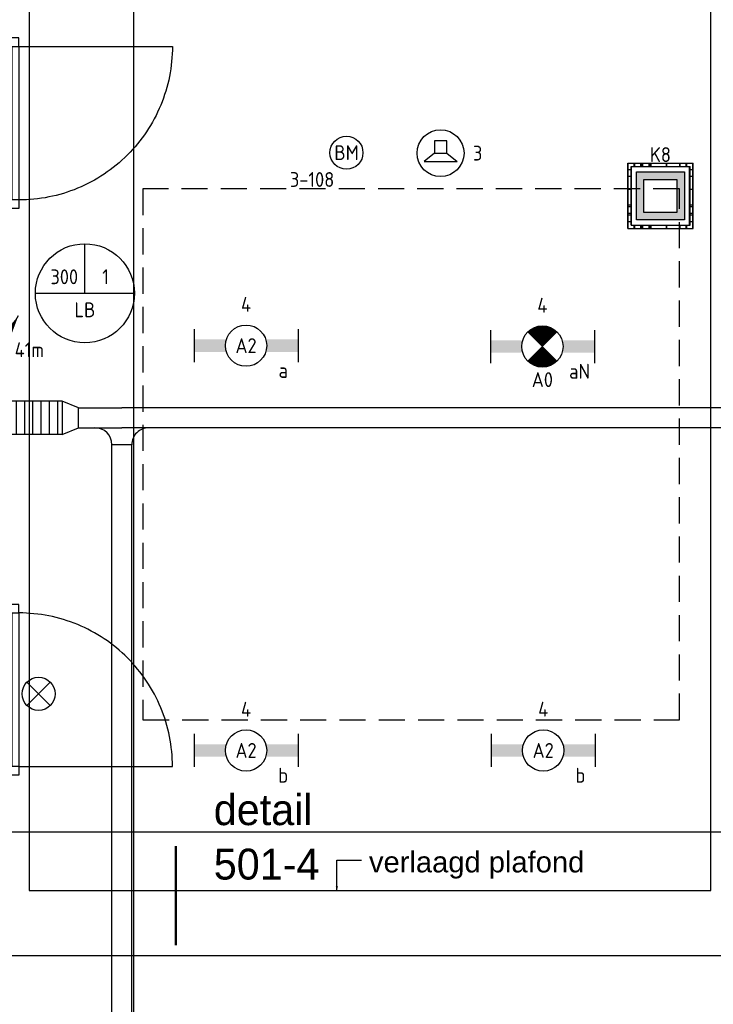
# Model space of a CAD drawing. Header units: millimetres. Extents: x -38031 to 110605, y -22066 to 88711.
# Tile 42 of 150: x 31170 to 35371, y 14005 to 19970. Entities that reach past the tile are written whole.
import ezdxf
from ezdxf.enums import TextEntityAlignment as Align

# ---------------------------------------------------------------- set-up
doc = ezdxf.new("R2010")
doc.units = ezdxf.units.MM
doc.header["$LTSCALE"] = 50
doc.set_wipeout_variables(frame=1)
doc.linetypes.add('HIDDEN2', pattern=[4.7625, 3.175, -1.5875])
doc.linetypes.add('STYLE_06', pattern=[1.04164, 0.625, -0.20828, 0.06943, -0.13893])
for name, color, linetype in [('AL$1A---_ALGEMEEN', 8, 'Continuous'), ('AT$1A---_TEKST100', 8, 'Continuous'), ('Bouwkundig', 8, 'Continuous'), ('EB6511--_ATTRIB', 2, 'Continuous'), ('EL6131--_KG', 3, 'Continuous'), ('EL6131--_KG_ARC', 1, 'Continuous'), ('EL6222--', 3, 'Continuous'), ('EL6311--', 3, 'Continuous'), ('EL6311--nv', 3, 'Continuous'), ('EL6421--', 3, 'Continuous'), ('EL6511--', 3, 'Continuous'), ('EM6131--', 1, 'Continuous'), ('lengte voedingskabels', 3, 'Continuous'), ('LICHT_TEXT018', 1, 'Continuous'), ('stramien', 1, 'Continuous'), ('versterkte strook', 7, 'Continuous'), ('Vloerdoos', 3, 'Continuous'), ('Vloerdoos (1e)', 51, 'Continuous'), ('Vloerdoos OUD', 51, 'Continuous')]:
    doc.layers.add(name, color=color, linetype=linetype)
doc.styles.add('Arial', font='ARIAL.TTF')
doc.styles.add('BURO-018', font='iso.shx', dxfattribs={"height": 90})
doc.styles.add('Geneva', font='txt')
doc.styles.add('NORATT', font='isocp.shx')
doc.styles.get("Standard").update_dxf_attribs({"font": 'iso.shx'})

# ---------------------------------------------------------------- blocks, each defined once
blk = doc.blocks.new('E00024')
at = {"color": 0, "linetype": 'Continuous'}
for p, q in [((-1.41, 1.59), (1.41, 4.41)), ((-1.41, 4.41), (1.41, 1.59))]:
    blk.add_line(p, q, dxfattribs=at)
blk.add_circle((0, 3), 2, dxfattribs=at)
at = {"color": 0, "linetype": 'Continuous', "style": 'BURO-018'}
blk.add_attdef('E_TEXT1', text='', height=1.8, dxfattribs=at).set_placement((0, 7.5), align=Align.MIDDLE)
at = {"color": 0, "linetype": 'Continuous', "style": 'BURO-018', "flags": 1}
blk.add_attdef('E_MATCODE', (0, 0), '', height=1.8, dxfattribs=at)
blk = doc.blocks.new('VLOERDOOS')
at = {"layer": 'Vloerdoos'}
for p, q in [((0, 395), (395, 395)), ((0, 395), (0, 0)), ((20, 375), (20, 20)), ((20, 375), (375, 375)), ((40, 375), (40, 395)), ((80, 375), (80, 395)), ((90, 375), (90, 395)), ((130, 375), (130, 395)), ((140, 375), (140, 395)), ((235, 375), (235, 395)), ((315, 375), (315, 395)), ((355, 375), (355, 395)), ((375, 375), (375, 20)), ((395, 395), (395, 0)), ((0, 355), (20, 355)), ((0, 315), (20, 315)), ((0, 305), (20, 305)), ((375, 355), (395, 355)), ((375, 315), (395, 315)), ((375, 305), (395, 305)), ((0, 265), (20, 265)), ((0, 255), (20, 255)), ((375, 265), (395, 265)), ((375, 255), (395, 255)), ((0, 160), (20, 160)), ((375, 160), (395, 160)), ((0, 80), (20, 80)), ((375, 80), (395, 80)), ((0, 40), (20, 40)), ((0, 0), (395, 0)), ((20, 20), (375, 20)), ((40, 0), (40, 20)), ((80, 0), (80, 20)), ((90, 0), (90, 20)), ((130, 0), (130, 20)), ((140, 0), (140, 20)), ((235, 0), (235, 20)), ((315, 0), (315, 20)), ((355, 0), (355, 20)), ((375, 40), (395, 40))]:
    blk.add_line(p, q, dxfattribs=at)
blk = doc.blocks.new('E00107')
at = {"color": 0, "linetype": 'Continuous'}
blk.add_line((-5, -8.66), (5, 8.66), dxfattribs=at)
for points in [[(5, 8.66, 0, 1, 0), (3.5, 6.06, 1, 1, 0)], [(0, 0, 0, 1, 0), (-1.5, -2.6, 1, 1, 0)]]:
    blk.add_lwpolyline(points, format="xyseb", dxfattribs=at)
blk = doc.blocks.new('1115B6630')
at = {"color": 0}
for p, q in [((-6.3, 2), (-6.3, -2)), ((6.3, 2), (6.3, -2))]:
    blk.add_line(p, q, dxfattribs=at)
at = {"color": 0, "linetype": 'Continuous'}
blk.add_circle((0, 0), 2.5, dxfattribs=at)
at = {"color": 0}
for points in [[(-2.5, 0.75), (-6.3, 0.75), (-2.5, -0.75), (-6.3, -0.75)], [(2.5, 0.75), (6.3, 0.75), (2.5, -0.75), (6.3, -0.75)]]:
    blk.add_solid(points, dxfattribs=at)
at = {"color": 0, "linetype": 'Continuous', "style": 'BURO-018'}
for tag, p in [('E_GKAST', (0, 8)), ('E_GROEP', (0, 5)), ('E_SGROEP', (4.5, 5)), ('E_ARMCODE', (0, 0)), ('E_SLET', (4.5, -3))]:
    blk.add_attdef(tag, text='', height=1.8, dxfattribs=at).set_placement(p, align=Align.MIDDLE)
blk = doc.blocks.new('E00103')
at = {"color": 0, "linetype": 'Continuous'}
for p, q in [((0, 6), (0, 12)), ((-6, 6), (6, 6))]:
    blk.add_line(p, q, dxfattribs=at)
blk.add_circle((0, 6), 6, dxfattribs=at)
at = {"color": 0, "linetype": 'Continuous', "style": 'BURO-018'}
for tag, p in [('E_TEXT1', (-2.5, 8)), ('E_TEXT3', (2.5, 8)), ('E_TEXT6', (0, 4))]:
    blk.add_attdef(tag, text='', height=1.8, dxfattribs=at).set_placement(p, align=Align.MIDDLE)
blk = doc.blocks.new('E00123')
at = {"color": 0, "linetype": 'Continuous'}
blk.add_circle((0, 0), 2, dxfattribs=at)
at = {"color": 0, "linetype": 'Continuous', "style": 'BURO-018'}
for tag, p in [('E_TEXT1', (0, 4.5)), ('E_TEXT2', (0, 0))]:
    blk.add_attdef(tag, text='', height=1.8, dxfattribs=at).set_placement(p, align=Align.MIDDLE)
at = {"color": 0, "linetype": 'Continuous', "style": 'BURO-018', "flags": 1}
blk.add_attdef('E_MATCODE', (0, 0), '', height=1.8, dxfattribs=at)
blk = doc.blocks.new('E00414')
at = {"color": 0, "linetype": 'Continuous'}
for p, q in [((-2.9, -2.9), (-2.9, 2.9)), ((-2.9, 2.9), (2.9, 2.9)), ((2.9, 2.9), (2.9, -2.9)), ((-2, 2), (2, 2)), ((-2, -2), (-2, 2)), ((2, 2), (2, -2)), ((2, -2), (-2, -2)), ((2.9, -2.9), (-2.9, -2.9))]:
    blk.add_line(p, q, dxfattribs=at)
at = {"color": 0}
for points in [[(-2.9, 2.9), (2.9, 2.9), (-2, 2), (2, 2)], [(-2, -2), (-2.9, -2.9), (-2, 2), (-2.9, 2.9)], [(2, 2), (2.9, 2.9), (2, -2), (2.9, -2.9)], [(2, -2), (2.9, -2.9), (-2, -2), (-2.9, -2.9)]]:
    blk.add_solid(points, dxfattribs=at)
at = {"color": 0, "linetype": 'Continuous', "style": 'BURO-018'}
for tag, p in [('E_GKAST', (0, 8)), ('E_GROEP', (0, 5)), ('E_SGROEP', (4.5, 5))]:
    blk.add_attdef(tag, text='', height=1.8, dxfattribs=at).set_placement(p, align=Align.MIDDLE)
at = {"color": 0, "linetype": 'Continuous', "style": 'BURO-018', "flags": 1}
for tag, p in [('E_VERMCODE', (13, 5)), ('E_MATCODE', (0, 0))]:
    blk.add_attdef(tag, text='', height=1.8, dxfattribs=at).set_placement(p, align=Align.MIDDLE)
blk = doc.blocks.new('E-GK-GTC-783C')
at = {"color": 0, "linetype": 'Continuous'}
for p, q in [((-0.5, 60), (0.5, 60)), ((-0.5, -60), (0.5, -60))]:
    blk.add_line(p, q, dxfattribs=at)
blk = doc.blocks.new('E-GK-GTC-C83C')
at = {"color": 0, "linetype": 'Continuous'}
for p, q in [((-0.5, 100), (0.5, 100)), ((-0.5, -100), (0.5, -100))]:
    blk.add_line(p, q, dxfattribs=at)
blk = doc.blocks.new('E-GK-VLP-C87864')
at = {"color": 0, "linetype": 'Continuous'}
for p, q in [((0, 100), (0, -100)), ((100, 60), (0, 100)), ((100, -60), (100, 60)), ((0, -100), (100, -60))]:
    blk.add_line(p, q, dxfattribs=at)
blk = doc.blocks.new('32x_hout-mk 810s-p')
at = {"color": 0}
blk.add_wipeout([(-20.7, -1023), (-20.7, -11), (-110.7, -11), (-110.7, -1023)], dxfattribs=at).dxf.layer = 'AL$1A---_ALGEMEEN'
at = {"layer": 'AL$1A---_ALGEMEEN', "color": 0}
blk.add_lwpolyline([(-20.7, -1023), (-20.7, -11), (-110.7, -11), (-110.7, -1023)], close=True, dxfattribs=at)
at = {"color": 0}
for points in [[(-20.7, -67), (-20.7, 0), (-110.7, 0), (-110.7, -67)], [(-110.7, -967), (-20.7, -967), (-20.7, -1034), (-110.7, -1034)]]:
    blk.add_wipeout(points, dxfattribs=at).dxf.layer = 'AL$1A---_ALGEMEEN'
at = {"layer": 'AL$1A---_ALGEMEEN', "color": 0}
for points in [[(-20.7, -67), (-20.7, 0), (-110.7, 0), (-110.7, -67)], [(909, -74.8), (908.2, -97.6), (906.8, -120.4), (904.8, -143.2), (902.3, -165.8), (899.2, -188.5), (895.6, -211), (891.4, -233.4), (886.7, -255.8), (881.4, -278), (875.6, -300), (869.2, -322), (862.4, -343.7), (854.9, -365.3), (847, -386.7), (838.5, -407.9), (829.5, -428.9), (820, -449.6), (810, -470.1), (799.5, -490.4), (788.5, -510.4), (777, -530.1), (765, -549.5), (752.6, -568.7), (739.6, -587.5), (726.3, -606), (712.5, -624.2), (698.2, -642), (683.5, -659.5), (668.4, -676.5), (652.8, -693.3), (636.9, -709.6), (620.6, -725.5), (603.8, -741.1), (586.7, -756.2), (569.3, -770.9), (551.5, -785.2), (533.3, -799), (514.8, -812.4), (496, -825.3), (476.8, -837.7), (457.4, -849.7), (437.7, -861.2), (417.7, -872.2), (397.4, -882.7), (376.9, -892.7), (356.2, -902.2), (335.2, -911.2), (314, -919.7), (292.6, -927.6), (271, -935.1), (249.3, -942), (227.3, -948.3), (205.3, -954.1), (183.1, -959.4), (160.7, -964.1), (138.3, -968.3), (115.8, -971.9), (93.1, -975), (70.4, -977.5), (47.7, -979.5), (24.9, -980.9), (2.1, -981.7), (-20.7, -982), (-20.7, -52), (909.3, -52)], [(-110.7, -967), (-20.7, -967), (-20.7, -1034), (-110.7, -1034)]]:
    blk.add_lwpolyline(points, close=True, dxfattribs=at)
at = {"color": 0}
blk.add_wipeout([(-60.7, -52), (-20.7, -52), (-20.7, -982), (-60.7, -982)], dxfattribs=at).dxf.layer = 'AL$1A---_ALGEMEEN'
at = {"layer": 'AL$1A---_ALGEMEEN', "color": 0}
blk.add_lwpolyline([(-60.7, -52), (-20.7, -52), (-20.7, -982), (-60.7, -982)], close=True, dxfattribs=at)
blk = doc.blocks.new('32x_hout-mk 968a-p')
at = {"color": 0}
for points in [[(-20.7, -67), (-20.7, 0), (-110.7, 0), (-110.7, -67)], [(-110.7, -967), (-20.7, -967), (-20.7, -1034), (-110.7, -1034)]]:
    blk.add_wipeout(points, dxfattribs=at).dxf.layer = 'AL$1A---_ALGEMEEN'
at = {"layer": 'AL$1A---_ALGEMEEN', "color": 0}
blk.add_line((-110.7, -67), (-110.7, -967), dxfattribs=at)
for points in [[(-20.7, -67), (-20.7, 0), (-110.7, 0), (-110.7, -67)], [(909, -959.2), (908.2, -936.4), (906.8, -913.6), (904.8, -890.8), (902.3, -868.2), (899.2, -845.5), (895.6, -823), (891.4, -800.6), (886.7, -778.2), (881.4, -756), (875.6, -734), (869.2, -712), (862.4, -690.3), (854.9, -668.7), (847, -647.3), (838.5, -626.1), (829.5, -605.1), (820, -584.4), (810, -563.9), (799.5, -543.6), (788.5, -523.6), (777, -503.9), (765, -484.5), (752.6, -465.3), (739.6, -446.5), (726.3, -428), (712.5, -409.8), (698.2, -392), (683.5, -374.5), (668.4, -357.5), (652.8, -340.7), (636.9, -324.4), (620.6, -308.5), (603.8, -292.9), (586.7, -277.8), (569.3, -263.1), (551.5, -248.8), (533.3, -235), (514.8, -221.6), (496, -208.7), (476.8, -196.3), (457.4, -184.3), (437.7, -172.8), (417.7, -161.8), (397.4, -151.3), (376.9, -141.3), (356.2, -131.8), (335.2, -122.8), (314, -114.3), (292.6, -106.4), (271, -98.9), (249.3, -92), (227.3, -85.7), (205.3, -79.9), (183.1, -74.6), (160.7, -69.9), (138.3, -65.7), (115.8, -62.1), (93.1, -59), (70.4, -56.5), (47.7, -54.5), (24.9, -53.1), (2.1, -52.3), (-20.7, -52), (-20.7, -982), (909.3, -982)], [(-110.7, -967), (-20.7, -967), (-20.7, -1034), (-110.7, -1034)]]:
    blk.add_lwpolyline(points, close=True, dxfattribs=at)
at = {"color": 0}
blk.add_wipeout([(-60.7, -52), (-20.7, -52), (-20.7, -982), (-60.7, -982)], dxfattribs=at).dxf.layer = 'AL$1A---_ALGEMEEN'
at = {"layer": 'AL$1A---_ALGEMEEN', "color": 0}
blk.add_lwpolyline([(-60.7, -52), (-20.7, -52), (-20.7, -982), (-60.7, -982)], close=True, dxfattribs=at)
blk = doc.blocks.new('serviceblok model B')
at = {"layer": 'AL$1A---_ALGEMEEN', "color": 0}
for name, p in [('32x_hout-mk 810s-p', (3750.3, 5335)), ('32x_hout-mk 968a-p', (3750.7, 1903))]:
    blk.add_blockref(name, p, dxfattribs=at)
blk = doc.blocks.new('detailnr plf ver')
at = {"layer": 'AL$1A---_ALGEMEEN', "color": 0, "lineweight": 50}
blk.add_line((0, -300), (0, 300), dxfattribs=at)
at = {"layer": 'AL$1A---_ALGEMEEN', "color": 0, "flags": 1}
blk.add_attdef('detailnr', (0, -300), '', height=0.2, dxfattribs=at)
at = {"layer": 'AT$1A---_TEKST100', "insert": (229.7, 614.1), "char_height": 187.134, "attachment_point": 1, "line_spacing_factor": 1.057281, "style": 'Geneva'}
blk.add_mtext('{\\C256;\\ldetail \\P501-4}', dxfattribs=at)
blk = doc.blocks.new('txt 1_100 verlaagd plafond')
at = {"layer": 'AL$1A---_ALGEMEEN', "color": 0}
for p, q in [((-1830, 0), (-1830, 182.6)), ((-1830, 182.6), (-1680, 182.6))]:
    blk.add_line(p, q, dxfattribs=at)
blk.add_solid([(-1830, 0), (-1836.7, 25), (-1823.3, 25)], dxfattribs=at)
at = {"layer": 'AT$1A---_TEKST100', "insert": (-983.5, 235.8), "char_height": 126.27, "attachment_point": 2, "line_spacing_factor": 0.967741, "style": 'Arial'}
blk.add_mtext('{\\C256;\\lverlaagd plafond}', dxfattribs=at)
blk = doc.blocks.new('200254 W 210e 19-03-2008')
at = {"layer": 'AL$1A---_ALGEMEEN', "xscale": 0.02, "yscale": 0.02, "zscale": 0.02}
for name, p in [('serviceblok model B', (19583.45, 3306.45)), ('txt 1_100 verlaagd plafond', (19733.17, 3309.84))]:
    blk.add_blockref(name, p, dxfattribs=at)
at = {"layer": 'AL$1A---_ALGEMEEN'}
blk.add_lwpolyline([(19659.29, 3465.84), (19659.29, 3309.84), (19741.89, 3309.84), (19741.89, 3465.84)], close=True, dxfattribs=at)
at = {"layer": 'stramien', "linetype": 'STYLE_06', "ltscale": 50}
for p, q in [((19671.95, 2703.35), (19671.95, 4240.03)), ((18943.33, 3301.95), (21069.22, 3301.95))]:
    blk.add_line(p, q, dxfattribs=at)
at = {"layer": 'AL$1A---_ALGEMEEN', "xscale": 0.02, "yscale": 0.02, "zscale": 0.02}
blk.add_blockref('detailnr plf ver', (19677.06, 3309.22), dxfattribs=at)
blk = doc.blocks.new('E-GK-AH-78676767')
at = {"color": 0, "linetype": 'Continuous'}
blk.add_line((-60, 103), (60, 103), dxfattribs=at)
for centre, start, end in [((-163, 103), 270, 0), ((163, 103), 180, 270)]:
    blk.add_arc(centre, 103, start, end, dxfattribs=at)
blk = doc.blocks.new('VLOERDOOS (1e)')
at = {"layer": 'Vloerdoos OUD'}
for p, q in [((0, 395), (395, 395)), ((0, 395), (0, 0)), ((20, 375), (20, 20)), ((20, 375), (375, 375)), ((40, 375), (40, 395)), ((80, 375), (80, 395)), ((90, 375), (90, 395)), ((130, 375), (130, 395)), ((140, 375), (140, 395)), ((235, 375), (235, 395)), ((315, 375), (315, 395)), ((355, 375), (355, 395)), ((375, 375), (375, 20)), ((395, 395), (395, 0)), ((0, 355), (20, 355)), ((0, 315), (20, 315)), ((0, 305), (20, 305)), ((375, 355), (395, 355)), ((375, 315), (395, 315)), ((375, 305), (395, 305)), ((0, 265), (20, 265)), ((0, 255), (20, 255)), ((375, 265), (395, 265)), ((375, 255), (395, 255)), ((0, 160), (20, 160)), ((375, 160), (395, 160)), ((0, 80), (20, 80)), ((375, 80), (395, 80)), ((0, 40), (20, 40)), ((0, 0), (395, 0)), ((20, 20), (375, 20)), ((40, 0), (40, 20)), ((80, 0), (80, 20)), ((90, 0), (90, 20)), ((130, 0), (130, 20)), ((140, 0), (140, 20)), ((235, 0), (235, 20)), ((315, 0), (315, 20)), ((355, 0), (355, 20)), ((375, 40), (395, 40))]:
    blk.add_line(p, q, dxfattribs=at)
blk = doc.blocks.new('E00497')
at = {"color": 0}
for p, q in [((0, 0.75), (1, 2)), ((1, -2), (1, 2)), ((0, 0.75), (-1.5, 0.75)), ((0, -0.75), (0, 0.75)), ((-1.5, -0.75), (0, -0.75)), ((0, -0.75), (1, -2))]:
    blk.add_line(p, q, dxfattribs=at)
blk.add_line((-1.5, 0.75), (-1.5, -0.75))
blk.add_circle((0, 0), 2.84, dxfattribs=at)
at = {"color": 0, "linetype": 'Continuous', "style": 'BURO-018'}
blk.add_attdef('E_TEXT1', text='', height=1.8, dxfattribs=at).set_placement((0, 4.5), align=Align.MIDDLE)
at = {"color": 0, "linetype": 'Continuous', "style": 'BURO-018', "flags": 1}
blk.add_attdef('E_MATCODE', text='', height=1.8, dxfattribs=at).set_placement((0, 0), align=Align.MIDDLE)
blk = doc.blocks.new('E00018')
at = {"color": 0, "linetype": 'Continuous'}
for p, q in [((-1.77, -1.77), (1.77, 1.77)), ((1.77, -1.77), (-1.77, 1.77))]:
    blk.add_line(p, q, dxfattribs=at)
at = {"color": 0, "linetype": 'Continuous', "const_width": 2.5}
for points in [[(-0.88, 0.88, -0.198912), (0, 1.25, -0.198912), (0.88, 0.88, -1)], [(-0.88, -0.88, 0.198912), (0, -1.25, 0.198912), (0.88, -0.88, 1)]]:
    blk.add_lwpolyline(points, format="xyb", dxfattribs=at)
blk = doc.blocks.new('1115B6630-NO1')
at = {"color": 0}
for p, q in [((-6.3, 2), (-6.3, -2)), ((6.3, 2), (6.3, -2))]:
    blk.add_line(p, q, dxfattribs=at)
at = {"color": 0, "linetype": 'Continuous'}
blk.add_circle((0, 0), 2.5, dxfattribs=at)
at = {"color": 0}
for points in [[(-2.5, 0.75), (-6.3, 0.75), (-2.5, -0.75), (-6.3, -0.75)], [(2.5, 0.75), (6.3, 0.75), (2.5, -0.75), (6.3, -0.75)]]:
    blk.add_solid(points, dxfattribs=at)
at = {"color": 0, "zscale": 50}
blk.add_blockref('E00018', (0, 0), dxfattribs=at)
at = {"color": 0, "linetype": 'Continuous', "style": 'BURO-018'}
for tag, p in [('E_GKAST', (0, 8)), ('E_GROEP', (0, 5)), ('E_SGROEP', (4.5, 5)), ('E_ARMCODE', (0, 0)), ('E_SLET', (4.5, -3))]:
    blk.add_attdef(tag, text='', height=1.8, dxfattribs=at).set_placement(p, align=Align.MIDDLE)

msp = doc.modelspace()

# ---------------------------------------------------------------- block references
at = {"layer": 'Bouwkundig', "xscale": 50, "yscale": 50, "zscale": 50}
msp.add_blockref('200254 W 210e 19-03-2008', (-951737.5, -150797.3), dxfattribs=at)

# ---------------------------------------------------------------- next in the draw order: hatches: boundary and pattern name
at = {"layer": 'EL6131--_KG_ARC'}
h = msp.add_hatch(dxfattribs=at)
h.set_pattern_fill('BESTAAND', color=256, scale=2, angle=180, style=0, pattern_type=2)
h.set_pattern_definition([(270, (0, 0), (50, -3e-13), [])])
h.paths.add_polyline_path([(31426.1, 17458.2), (30236.2, 17458.2), (30236.2, 17658.2), (31426.1, 17658.2)])

# ---------------------------------------------------------------- next in the draw order: linework, layer by layer
at = {"layer": 'LICHT_TEXT018', "linetype": 'HIDDEN2'}
msp.add_lwpolyline([(31915.7, 15728.3), (35165.7, 15728.3), (35165.7, 18944.8), (31915.7, 18944.8)], close=True, dxfattribs=at)
at = {"layer": 'versterkte strook'}
msp.add_line((9526.6, 15050), (104346.1, 15050), dxfattribs=at)

# ---------------------------------------------------------------- next in the draw order: block references
at = {"layer": 'EL6131--_KG'}
for name, p, xscale, rotation in [('E-GK-GTC-C83C', (30831.1, 17558.2), 1189.966656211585, 179.9999999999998), ('E-GK-GTC-783C', (37467.9, 17558.2), 11358.4345600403, 180), ('E-GK-GTC-783C', (31788.7, 13964.8), 6860.712314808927, 90.00000000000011)]:
    msp.add_blockref(name, p, dxfattribs=dict(at, xscale=xscale, rotation=rotation))
msp.add_blockref('E-GK-VLP-C87864', (31426.1, 17558.2), dxfattribs=at)
at = {"layer": 'EL6131--_KG', "xscale": 262.5813911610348}
msp.add_blockref('E-GK-GTC-783C', (31657.4, 17558.2), dxfattribs=at)
at = {"layer": 'EL6131--_KG', "rotation": 180}
msp.add_blockref('E-GK-AH-78676767', (31788.7, 17498.2), dxfattribs=at)
at = {"layer": 'EL6222--'}
ref = msp.add_blockref('E00414', (35050.6, 18903), dxfattribs=dict(at, xscale=50, yscale=50, zscale=50))
ref.add_attrib('E_GROEP', 'K8', dxfattribs={"layer": '0', "color": 1, "linetype": 'Continuous', "height": 90, "style": 'BURO-018'}).set_placement((35050.6, 19153), align=Align.MIDDLE)
at = {"layer": 'EL6311--'}
ref = msp.add_blockref('1115B6630', (32540.7, 17995.4), dxfattribs=dict(at, xscale=50, yscale=50, zscale=50))
ref.add_attrib('E_ARMCODE', 'A2', dxfattribs={"layer": '0', "color": 1, "linetype": 'Continuous', "height": 90, "style": 'BURO-018'}).set_placement((32540.7, 17995.4), align=Align.MIDDLE)
ref.add_attrib('E_SLET', 'a', dxfattribs={"layer": '0', "color": 1, "linetype": 'Continuous', "height": 90, "style": 'BURO-018'}).set_placement((32765.7, 17845.4), align=Align.MIDDLE)
ref.add_attrib('E_GROEP', '4', dxfattribs={"layer": '0', "color": 1, "linetype": 'Continuous', "height": 90, "style": 'BURO-018'}).set_placement((32540.7, 18245.4), align=Align.MIDDLE)
ref = msp.add_blockref('1115B6630', (32540.7, 15542.9), dxfattribs=dict(at, xscale=50, yscale=50, zscale=50))
ref.add_attrib('E_ARMCODE', 'A2', dxfattribs={"layer": '0', "color": 1, "linetype": 'Continuous', "height": 90, "style": 'BURO-018'}).set_placement((32540.7, 15542.9), align=Align.MIDDLE)
ref.add_attrib('E_SLET', 'b', dxfattribs={"layer": '0', "color": 1, "linetype": 'Continuous', "height": 90, "style": 'BURO-018'}).set_placement((32765.7, 15392.9), align=Align.MIDDLE)
ref.add_attrib('E_GROEP', '4', dxfattribs={"layer": '0', "color": 1, "linetype": 'Continuous', "height": 90, "style": 'BURO-018'}).set_placement((32540.7, 15792.9), align=Align.MIDDLE)
ref = msp.add_blockref('1115B6630', (34340.7, 15542.9), dxfattribs=dict(at, xscale=50, yscale=50, zscale=50))
ref.add_attrib('E_ARMCODE', 'A2', dxfattribs={"layer": '0', "color": 1, "linetype": 'Continuous', "height": 90, "style": 'BURO-018'}).set_placement((34340.7, 15542.9), align=Align.MIDDLE)
ref.add_attrib('E_SLET', 'b', dxfattribs={"layer": '0', "color": 1, "linetype": 'Continuous', "height": 90, "style": 'BURO-018'}).set_placement((34565.7, 15392.9), align=Align.MIDDLE)
ref.add_attrib('E_GROEP', '4', dxfattribs={"layer": '0', "color": 1, "linetype": 'Continuous', "height": 90, "style": 'BURO-018'}).set_placement((34340.7, 15792.9), align=Align.MIDDLE)
at = {"layer": 'EL6311--nv', "color": 0}
ref = msp.add_blockref('1115B6630-NO1', (34335.7, 17990.3), dxfattribs=dict(at, xscale=50, yscale=50, zscale=50))
ref.add_attrib('E_ARMCODE', 'A0', dxfattribs={"layer": '0', "color": 1, "linetype": 'Continuous', "height": 90, "style": 'BURO-018'}).set_placement((34335.7, 17789.5), align=Align.MIDDLE)
ref.add_attrib('E_SLET', 'aN', dxfattribs={"layer": '0', "color": 1, "linetype": 'Continuous', "height": 90, "style": 'BURO-018'}).set_placement((34560.7, 17840.3), align=Align.MIDDLE)
ref.add_attrib('E_GROEP', '4', dxfattribs={"layer": '0', "color": 1, "linetype": 'Continuous', "height": 90, "style": 'BURO-018'}).set_placement((34335.7, 18240.3), align=Align.MIDDLE)
at = {"layer": 'EL6421--', "linetype": 'HIDDEN2'}
ref = msp.add_blockref('E00497', (33718.9, 19161.9), dxfattribs=dict(at, xscale=50, yscale=50, zscale=50, rotation=270))
ref.add_attrib('E_TEXT1', '3', dxfattribs={"layer": '0', "color": 1, "linetype": 'Continuous', "height": 90, "style": 'BURO-018'}).set_placement((33943.9, 19161.9), align=Align.MIDDLE)
at = {"layer": 'EL6511--'}
ref = msp.add_blockref('E00123', (33149.1, 19164.5), dxfattribs=dict(at, xscale=50, yscale=50, zscale=50))
ref.add_attrib('E_TEXT2', 'BM', dxfattribs={"layer": 'EB6511--_ATTRIB', "color": 1, "linetype": 'Continuous', "height": 90, "style": 'NORATT'}).set_placement((33149.1, 19164.5), align=Align.MIDDLE)
ref.add_attrib('E_TEXT1', '3-108', dxfattribs={"layer": 'EB6511--_ATTRIB', "color": 1, "linetype": 'Continuous', "height": 90, "style": 'NORATT'}).set_placement((32940.8, 19002.2), align=Align.MIDDLE)
at = {"layer": 'EL6511--', "xscale": 50, "yscale": 50, "zscale": 50}
msp.add_blockref('E00024', (31284.2, 15736), dxfattribs=at)
at = {"layer": 'EM6131--'}
ref = msp.add_blockref('E00103', (31564.7, 18012.8), dxfattribs=dict(at, xscale=50, yscale=50, zscale=50))
ref.add_attrib('E_TEXT1', '300', dxfattribs={"layer": '0', "color": 1, "linetype": 'Continuous', "height": 90, "style": 'BURO-018'}).set_placement((31439.7, 18412.8), align=Align.MIDDLE)
ref.add_attrib('E_TEXT3', '1', dxfattribs={"layer": '0', "color": 1, "linetype": 'Continuous', "height": 90, "style": 'BURO-018'}).set_placement((31689.7, 18412.8), align=Align.MIDDLE)
ref.add_attrib('E_TEXT6', 'LB', dxfattribs={"layer": '0', "color": 1, "linetype": 'Continuous', "height": 90, "style": 'BURO-018'}).set_placement((31564.7, 18212.8), align=Align.MIDDLE)
at = {"layer": 'EM6131--', "xscale": 50, "yscale": 50, "zscale": 50}
msp.add_blockref('E00107', (30912.4, 17745), dxfattribs=at)
at = {"layer": 'Vloerdoos', "rotation": 90}
msp.add_blockref('VLOERDOOS', (35247.5, 18705.9), dxfattribs=at)
at = {"layer": 'Vloerdoos (1e)', "rotation": 90}
msp.add_blockref('VLOERDOOS (1e)', (35249.9, 18705.9), dxfattribs=at)

# ---------------------------------------------------------------- next in the draw order: texts
at = {"layer": 'lengte voedingskabels', "color": 1}
msp.add_text('41m', height=90, dxfattribs=at).set_placement((31139.4, 17925.4))

doc.saveas('drawing.dxf')
